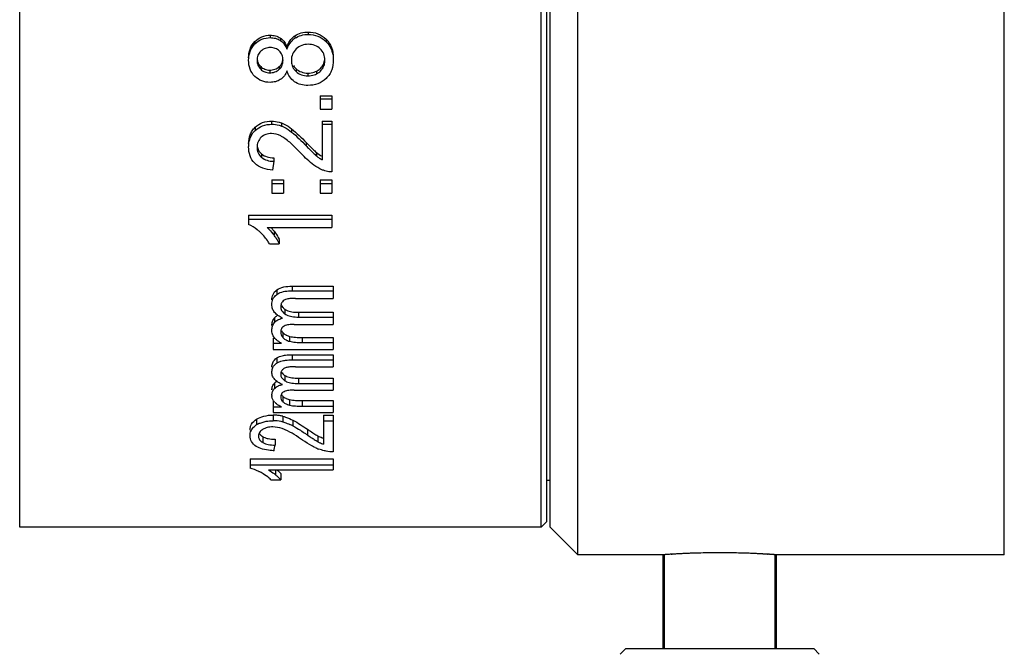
# Model space of a CAD drawing. Extents: x 678 to 799, y -56 to 8.
# Tile 3 of 8: x 708 to 726, y -32 to -21. Entities that reach past the tile are written whole.
import ezdxf

# ---------------------------------------------------------------- set-up
doc = ezdxf.new("R2010")
doc.units = 0
doc.header["$LTSCALE"] = 0.5
doc.header["$MEASUREMENT"] = 0
for name, color, linetype in [('1', 7, 'Continuous'), ('DIAPHRAGM-CYDXF_CONTINUOUS_LINE', 7, 'Continuous'), ('ENGRAVING-CYDXF_CONTINUOUS_LINE', 7, 'Continuous'), ('M2D5X4D5_DXF_CONTINUOUS_LINE', 7, 'Continuous')]:
    doc.layers.add(name, color=color, linetype=linetype)
doc.styles.get("Standard").update_dxf_attribs({"font": 'Roboto-Regular.ttf'})
doc.dimstyles.get("Standard").update_dxf_attribs({"dimtxt": 0.18, "dimasz": 0.18, "dimexe": 0.18, "dimexo": 0.0625, "dimgap": 0.09, "dimtad": 0, "dimdec": 4, "dimzin": 0, "dimdsep": 46, "dimtxsty": 'STANDARD', "dimcen": 0.09, "dimadec": 0, "dimazin": 0, "dimtfac": 1, "dimtdec": 4, "dimtofl": 0, "dimtmove": 0, "dimatfit": 3, "dimfxl": 1, "dimtolj": 1, "dimtzin": 0, "dimarcsym": 0})

# ---------------------------------------------------------------- blocks, each defined once
blk = doc.blocks.new('*D23')
at = {"layer": '1', "color": 0, "linetype": 'Continuous', "lineweight": -2}
for p, q in [((745.535, -29.941), (745.535, -55.389)), ((688.135, -30.334), (688.135, -55.389)), ((743.535, -55.209), (690.135, -55.209))]:
    blk.add_line(p, q, dxfattribs=at)
at = {"layer": '1', "color": 0, "linetype": 'Continuous'}
for points in [[(690.135, -54.876), (690.135, -55.543), (688.135, -55.209)], [(743.535, -55.543), (743.535, -54.876), (745.535, -55.209)]]:
    blk.add_solid(points, dxfattribs=at)
at = {"layer": 'Defpoints', "color": 0, "linetype": 'Continuous'}
for p in [(745.535, -29.878), (688.135, -30.271), (688.135, -55.209)]:
    blk.add_point(p, dxfattribs=at)
at = {"layer": '1', "color": 0, "linetype": 'Continuous', "insert": (716.907, -53.682), "char_height": 2, "attachment_point": 5}
blk.add_mtext('\\A1;57.40%%P0.5', dxfattribs=at)

msp = doc.modelspace()

# ---------------------------------------------------------------- linework, layer by layer
at = {"layer": 'DIAPHRAGM-CYDXF_CONTINUOUS_LINE', "linetype": 'Continuous'}
for p, q in [((725.9777, -30.7468), (725.9777, -1.7468)), ((719.8277, -30.7468), (718.2577, -30.7468)), ((719.8277, -30.7468), (719.8399, -30.746)), ((719.8382, -30.7461), (719.8277, -30.7468)), ((719.8829, -30.7431), (719.8399, -30.746)), ((719.9049, -30.7417), (719.8829, -30.7431)), ((719.928, -30.7403), (719.9049, -30.7417)), ((719.9516, -30.7388), (719.928, -30.7403)), ((719.9476, -30.7396), (719.9689, -30.7384)), ((719.9607, -30.7383), (719.9516, -30.7388)), ((719.9755, -30.7374), (719.9607, -30.7383)), ((720.1421, -30.7286), (720.1207, -30.7296)), ((720.1618, -30.7276), (720.1421, -30.7286)), ((720.1764, -30.727), (720.1618, -30.7276)), ((720.3079, -30.7217), (720.2948, -30.7221)), ((720.3338, -30.7207), (720.3079, -30.7217)), ((720.3446, -30.7204), (720.3338, -30.7207)), ((720.4872, -30.7163), (720.4613, -30.717)), ((720.6898, -30.713), (720.6775, -30.7131)), ((720.713, -30.7128), (720.6898, -30.713)), ((720.8092, -30.7123), (720.7966, -30.7124)), ((720.8277, -30.7123), (720.8092, -30.7123)), ((720.8509, -30.7123), (720.8277, -30.7123)), ((720.9217, -30.7126), (720.9025, -30.7125)), ((720.9419, -30.7128), (720.9217, -30.7126)), ((720.9664, -30.713), (720.9419, -30.7128)), ((720.9775, -30.7131), (720.9664, -30.713)), ((721.3276, -30.7209), (721.3117, -30.7204)), ((721.3484, -30.7217), (721.3276, -30.7209)), ((721.3624, -30.7222), (721.3484, -30.7217)), ((721.5428, -30.73), (721.5348, -30.7296)), ((721.5633, -30.731), (721.5428, -30.73)), ((721.5858, -30.7322), (721.5633, -30.731)), ((721.6915, -30.7381), (721.6802, -30.7374)), ((721.7039, -30.7388), (721.6915, -30.7381)), ((721.6942, -30.7388), (721.7024, -30.7393)), ((721.7276, -30.7403), (721.7039, -30.7388)), ((721.7507, -30.7417), (721.7276, -30.7403)), ((721.7563, -30.7421), (721.7507, -30.7417)), ((721.7726, -30.7431), (721.7563, -30.7421)), ((721.8058, -30.7454), (721.8277, -30.7468)), ((721.8277, -30.7468), (721.8101, -30.7456)), ((725.9777, -30.7468), (721.8277, -30.7468))]:
    msp.add_line(p, q, dxfattribs=at)
at = {"layer": 'DIAPHRAGM-CYDXF_CONTINUOUS_LINE', "color": 0, "linetype": 'Continuous'}
for p, q in [((717.7577, -30.2468), (717.7577, -2.2468)), ((718.2577, -30.7468), (718.2577, -2.7268)), ((717.7577, -30.2468), (718.2577, -30.7468))]:
    msp.add_line(p, q, dxfattribs=at)
at = {"layer": 'DIAPHRAGM-CYDXF_CONTINUOUS_LINE', "linetype": 'Continuous'}
for centre, radius, start, end in [((720.8408, -46.4623), 15.7481, 93.25163, 93.64908), ((720.8164, -46.0121), 15.2972, 93.0442, 93.17622), ((720.8639, -45.8525), 15.1412, 93.10639, 93.36392), ((720.8353, -46.3733), 15.6589, 92.18407, 93.04281), ((720.8346, -45.3107), 14.5986, 92.80306, 93.10681), ((720.8253, -45.1406), 14.4282, 92.44722, 92.57775), ((720.8285, -45.2147), 14.5023, 92.27233, 92.44722), ((720.8291, -45.2312), 14.5189, 92.10904, 92.27238), ((720.824, -45.0817), 14.3693, 91.74652, 91.91166), ((720.8196, -44.9378), 14.2254, 91.55695, 91.74659), ((720.8158, -44.7991), 14.0866, 91.44203, 91.55681), ((720.8327, -45.531), 14.8187, 90.72116, 91.33605), ((720.8332, -45.554), 14.8417, 90.6012, 90.72213), ((720.8301, -45.2043), 14.492, 90.30346, 90.46294), ((720.8285, -44.8832), 14.1709, 90.12869, 90.30357), ((720.8268, -44.8619), 14.1496, 89.69341, 89.90226), ((720.8216, -45.6007), 14.8884, 89.27651, 89.40019), ((720.8223, -45.5709), 14.8586, 88.66135, 89.27758), ((720.8387, -44.849), 14.1365, 88.44075, 88.65963), ((720.837, -44.9077), 14.1953, 88.25066, 88.44044), ((720.8329, -45.0428), 14.3303, 88.08537, 88.25073), ((720.8278, -45.1918), 14.4795, 87.71923, 87.8842), ((720.8281, -45.1837), 14.4714, 87.5399, 87.71928), ((720.8363, -44.9997), 14.2872, 87.19763, 87.54087), ((720.8232, -46.3177), 15.6033, 86.95047, 87.22331), ((720.7954, -45.7864), 15.075, 86.63511, 86.99462), ((720.8381, -46.034), 15.3192, 86.79629, 86.94978), ((720.8331, -46.1207), 15.406, 86.58559, 86.76532), ((720.7038, -48.2882), 17.5774, 86.39929, 86.58563), ((721.0581, -41.8242), 11.1041, 86.11721, 86.31068)]:
    msp.add_arc(centre, radius, start, end, dxfattribs=at)
at = {"layer": 'ENGRAVING-CYDXF_CONTINUOUS_LINE', "color": 0, "linetype": 'Continuous'}
for p, q in [((708.1577, -30.2468), (708.1577, -2.2468)), ((717.5977, -30.2468), (717.5977, -2.2468)), ((717.6977, -30.1468), (717.6977, -2.3468)), ((712.6935, -21.3407), (712.6935, -21.3844)), ((713.1398, -21.3515), (713.1398, -21.3953)), ((713.379, -21.2828), (713.379, -21.326)), ((712.4162, -21.4532), (712.4162, -21.4979)), ((712.8756, -21.3927), (712.8756, -21.4368)), ((712.9943, -21.548), (712.9943, -21.5935)), ((713.7024, -21.411), (713.7024, -21.4552)), ((712.5203, -21.9077), (712.5203, -21.9563)), ((712.8564, -21.9087), (712.8564, -21.9572)), ((713.642, -21.8896), (713.642, -21.938)), ((712.6822, -21.9714), (712.6822, -22.0205)), ((713.1601, -21.948), (713.1601, -21.9968)), ((713.3749, -22.0258), (713.3749, -22.0753)), ((713.5274, -21.9921), (713.5274, -22.0413)), ((713.598, -22.4397), (713.8077, -22.4397)), ((713.598, -22.4397), (713.598, -22.6821)), ((713.8077, -22.4397), (713.8077, -22.6821)), ((713.598, -22.4928), (713.8077, -22.4928)), ((713.598, -22.6821), (713.8077, -22.6821)), ((712.718, -22.8957), (712.718, -22.9527)), ((712.8951, -22.928), (712.8951, -22.9852)), ((713.6307, -22.8939), (713.8077, -22.8939)), ((713.6307, -22.8939), (713.6307, -23.5944)), ((713.6307, -22.9509), (713.8077, -22.9509)), ((713.8077, -22.8939), (713.8077, -23.8136)), ((712.4213, -23.0062), (712.4213, -23.0642)), ((713.0784, -23.0356), (713.0784, -23.0938)), ((713.3421, -23.2823), (713.3421, -23.3426)), ((712.5339, -23.49), (712.5339, -23.5521)), ((713.5312, -23.4657), (713.5312, -23.5276)), ((712.7549, -23.6217), (712.7354, -23.7839)), ((712.7549, -23.5591), (712.7549, -23.6217)), ((712.7211, -23.9566), (712.9309, -23.9566)), ((712.7211, -23.9566), (712.7211, -24.1988)), ((712.7211, -24.0227), (712.9309, -24.0227)), ((712.9309, -23.9566), (712.9309, -24.1988)), ((713.598, -23.9566), (713.8077, -23.9566)), ((713.598, -23.9566), (713.598, -24.1988)), ((713.598, -24.0227), (713.8077, -24.0227)), ((713.8077, -23.9566), (713.8077, -24.1988)), ((712.7211, -24.1988), (712.9309, -24.1988)), ((713.598, -24.1988), (713.8077, -24.1988)), ((712.3016, -24.6009), (713.8077, -24.6009)), ((712.3016, -24.6009), (712.3016, -24.769)), ((712.3016, -24.6725), (713.8077, -24.6725)), ((713.8077, -24.6009), (713.8077, -24.8219)), ((712.6341, -24.8219), (713.8077, -24.8219)), ((712.7614, -24.8885), (712.7614, -24.9626)), ((712.6781, -25.1171), (712.8562, -25.1171)), ((712.8562, -25.0417), (712.8562, -25.1171)), ((712.812, -25.9505), (712.812, -26.0337)), ((713.087, -25.8856), (713.8329, -25.8856)), ((713.087, -25.8856), (713.087, -25.9682)), ((713.087, -25.9682), (713.8329, -25.9682)), ((713.8329, -25.8856), (713.8329, -26.1053)), ((713.1484, -26.1053), (713.8329, -26.1053)), ((712.9578, -26.3023), (712.9578, -26.3885)), ((713.2016, -26.3568), (713.8329, -26.3568)), ((713.2016, -26.3568), (713.2016, -26.4434)), ((713.8329, -26.3568), (713.8329, -26.5766)), ((712.7722, -26.4561), (712.7722, -26.5436)), ((713.2016, -26.4434), (713.8329, -26.4434)), ((712.9226, -26.7263), (712.9226, -26.8161)), ((713.1269, -26.5766), (713.8329, -26.5766)), ((712.7462, -26.8269), (712.7706, -26.8269)), ((712.7462, -26.8269), (712.7462, -27.0321)), ((713.0418, -26.793), (713.0418, -26.8834)), ((713.2691, -26.8134), (713.8329, -26.8134)), ((713.2691, -26.8134), (713.2691, -26.904)), ((713.2691, -26.904), (713.8329, -26.904)), ((713.8329, -26.8134), (713.8329, -27.0321)), ((712.7462, -26.9176), (712.8987, -26.9176)), ((712.7462, -27.0321), (713.8329, -27.0321)), ((712.812, -27.1849), (712.812, -27.2786)), ((713.087, -27.1262), (713.8329, -27.1262)), ((713.087, -27.1262), (713.087, -27.2195)), ((713.087, -27.2195), (713.8329, -27.2195)), ((713.8329, -27.1262), (713.8329, -27.3433)), ((713.1484, -27.3433), (713.8329, -27.3433)), ((712.9578, -27.5014), (712.9578, -27.5978)), ((713.2016, -27.5502), (713.8329, -27.5502)), ((713.2016, -27.5502), (713.2016, -27.6471)), ((713.8329, -27.5502), (713.8329, -27.7661)), ((712.7722, -27.639), (712.7722, -27.7366)), ((713.1269, -27.7661), (713.8329, -27.7661)), ((713.2016, -27.6471), (713.8329, -27.6471)), ((712.7462, -27.9686), (712.7462, -28.1702)), ((712.9226, -27.8796), (712.9226, -27.9793)), ((713.0418, -27.9386), (713.0418, -28.0389)), ((713.2691, -27.9567), (713.8329, -27.9567)), ((713.2691, -27.9567), (713.2691, -28.0571)), ((713.8329, -27.9567), (713.8329, -28.1702)), ((712.7462, -28.0691), (712.8987, -28.0691)), ((713.2691, -28.0571), (713.8329, -28.0571)), ((712.4464, -28.2928), (712.4464, -28.3961)), ((712.7432, -28.2188), (712.7432, -28.3214)), ((712.7462, -28.1702), (713.8329, -28.1702)), ((712.9203, -28.2405), (712.9203, -28.3433)), ((713.1036, -28.3124), (713.1036, -28.4158)), ((713.6559, -28.2176), (713.8329, -28.2176)), ((713.6559, -28.2176), (713.6559, -28.7441)), ((713.6559, -28.3202), (713.8329, -28.3202)), ((713.8329, -28.2176), (713.8329, -28.8842)), ((713.3672, -28.4756), (713.3672, -28.5804)), ((712.559, -28.6108), (712.559, -28.7168)), ((712.78, -28.6554), (712.78, -28.7617)), ((713.5564, -28.5951), (713.5564, -28.7009)), ((712.3267, -29.0102), (713.8329, -29.0102)), ((712.3267, -29.0102), (712.3267, -29.1797)), ((713.8329, -29.0102), (713.8329, -29.2125)), ((712.3267, -29.1196), (713.8329, -29.1196)), ((712.6593, -29.2125), (713.8329, -29.2125)), ((712.7865, -29.2125), (712.7865, -29.2984)), ((712.7033, -29.391), (712.8813, -29.391)), ((712.8813, -29.2793), (712.8813, -29.391)), ((717.6977, -29.3968), (717.7577, -29.3968)), ((717.5977, -30.2468), (708.1577, -30.2468)), ((717.5977, -30.2468), (717.6977, -30.1468))]:
    msp.add_line(p, q, dxfattribs=at)
for centre, radius, start, end in [((713.4645, -21.7153), 0.499, 155.39058, 160.41691), ((713.3373, -21.6854), 0.351, 124.25383, 130.81181), ((712.5702, -21.7621), 0.4563, 21.67849, 24.63638), ((712.6776, -21.7421), 0.2284, 218.87382, 226.48937), ((712.7104, -21.7514), 0.2147, 312.87631, 321.00338), ((713.3326, -21.7539), 0.2594, 211.94629, 220.02318), ((713.3576, -21.7831), 0.2911, 219.77708, 227.25964), ((713.3557, -21.7344), 0.2897, 220.03663, 227.50516), ((713.4257, -21.8127), 0.2499, 306.10401, 323.83153), ((713.4199, -21.8085), 0.2571, 323.84343, 329.7594), ((720.0386, -16.7466), 9.3573, 224.30376, 224.58713), ((720.0853, -16.8176), 9.3833, 224.05811, 224.29894), ((717.9555, -18.8015), 6.4312, 224.57662, 225.37587), ((718.1093, -18.7485), 6.6205, 224.28206, 225.12263), ((713.9212, -22.9882), 0.6165, 230.75923, 241.88867), ((713.9239, -23.0508), 0.6176, 230.52155, 236.14613), ((713.9223, -23.0533), 0.6147, 236.14343, 239.84857), ((713.9203, -23.0566), 0.6109, 239.85289, 241.7), ((711.9558, -25.4809), 0.9999, 38.16776, 41.23417), ((711.7873, -25.6147), 1.215, 36.70342, 38.21506), ((711.6306, -25.7996), 1.4069, 35.21039, 36.50899), ((712.3999, -25.2487), 0.5011, 24.40018, 25.6329), ((712.9585, -26.2346), 0.2487, 126.1011, 128.64897), ((712.9403, -26.6954), 0.2266, 129.11723, 137.90794), ((712.9497, -26.7069), 0.2414, 125.35874, 129.14345), ((712.961, -26.723), 0.261, 119.55632, 125.32133), ((713.008, -26.8313), 0.3794, 104.66353, 109.22078), ((713.0498, -26.6103), 0.172, 209.15382, 215.58168), ((713.0715, -26.5947), 0.1987, 215.59232, 221.47277), ((713.0188, -26.6191), 0.3207, 219.28184, 223.95868), ((713.1316, -26.4504), 0.3541, 251.05683, 255.32179), ((712.953, -27.9325), 0.2673, 116.8666, 122.33307), ((712.9071, -27.8629), 0.1854, 179.93908, 186.91766), ((713.0382, -27.7644), 0.1631, 224.88697, 231.73524), ((713.1294, -27.5611), 0.3876, 253.07928, 256.94684), ((712.9897, -27.7825), 0.2981, 222.69622, 227.38869), ((712.7434, -28.9583), 0.7395, 83.11308, 90.01659), ((712.7435, -29.0495), 0.728, 78.31869, 90.02879), ((712.7453, -28.9404), 0.7215, 78.3563, 83.09606), ((712.7463, -28.9351), 0.7161, 75.94238, 78.34828), ((712.6018, -28.6532), 0.3003, 126.85652, 129.91276), ((712.6241, -28.6834), 0.3378, 121.73197, 126.80937), ((712.6777, -28.7693), 0.4391, 115.55984, 121.78597), ((712.7462, -29.0325), 0.7109, 75.82663, 78.25154), ((712.6543, -29.2617), 0.9577, 63.96959, 65.91717), ((712.6106, -29.351), 1.0571, 62.20481, 63.96465), ((717.2674, -22.6732), 6.9913, 236.09206, 236.38443), ((709.3043, -34.5736), 7.2406, 55.86614, 56.0415), ((685.3566, -23.6713), 27.8919, 349.26758, 349.48419), ((713.9105, -27.9324), 0.9637, 245.14443, 249.23806), ((713.8686, -28.1146), 0.6643, 241.96345, 246.5848), ((713.891, -28.0639), 0.7197, 246.55666, 249.46348), ((713.9014, -28.0362), 0.7493, 249.45471, 250.86869), ((712.0943, -30.0498), 0.8998, 58.71222, 61.23744), ((712.1271, -30.1036), 1.0408, 50.6813, 51.06023)]:
    msp.add_arc(centre, radius, start, end, dxfattribs=at)
for points, knots in [([(712.4162, -21.4532), (712.4518, -21.4181), (712.5382, -21.3585), (712.6417, -21.3407), (712.6935, -21.3407)], [0, 0, 0, 0, 0.4915226, 1, 1, 1, 1]), ([(712.6935, -21.3407), (712.7254, -21.3407), (712.7897, -21.348), (712.8492, -21.3748), (712.8756, -21.3927)], [0, 0, 0, 0, 0.4999133, 1, 1, 1, 1]), ([(713.0531, -21.4351), (713.0709, -21.4109), (713.099, -21.3812), (713.1313, -21.3572), (713.1398, -21.3515)], [0, 0, 0, 0, 0.7472802, 1, 1, 1, 1]), ([(713.1398, -21.3515), (713.1741, -21.3283), (713.252, -21.2926), (713.3366, -21.2828), (713.379, -21.2828)], [0, 0, 0, 0, 0.4942326, 1, 1, 1, 1]), ([(713.1398, -21.3953), (713.1741, -21.3719), (713.2519, -21.3359), (713.3366, -21.326), (713.379, -21.326)], [0, 0, 0, 0, 0.4945742, 1, 1, 1, 1]), ([(713.379, -21.2828), (713.4385, -21.2828), (713.5587, -21.302), (713.6602, -21.37), (713.7024, -21.411)], [0, 0, 0, 0, 0.5027666, 1, 1, 1, 1]), ([(713.379, -21.326), (713.4385, -21.326), (713.5589, -21.3454), (713.6603, -21.4139), (713.7024, -21.4552)], [0, 0, 0, 0, 0.5021919, 1, 1, 1, 1]), ([(712.3016, -21.7479), (712.3016, -21.6951), (712.3166, -21.5859), (712.3772, -21.4918), (712.4162, -21.4532)], [0, 0, 0, 0, 0.4908637, 1, 1, 1, 1]), ([(712.3016, -21.7951), (712.3016, -21.7418), (712.3166, -21.6319), (712.3772, -21.5368), (712.4162, -21.4979)], [0, 0, 0, 0, 0.4914274, 1, 1, 1, 1]), ([(712.4162, -21.4979), (712.4517, -21.4624), (712.538, -21.4023), (712.6417, -21.3844), (712.6935, -21.3844)], [0, 0, 0, 0, 0.4921145, 1, 1, 1, 1]), ([(712.6935, -21.3844), (712.7254, -21.3844), (712.7898, -21.3918), (712.8492, -21.4188), (712.8756, -21.4368)], [0, 0, 0, 0, 0.4995769, 1, 1, 1, 1]), ([(712.8756, -21.3927), (712.8846, -21.3988), (712.9188, -21.425), (712.9468, -21.459), (712.9636, -21.4864)], [0, 0, 0, 0, 0.2520006, 1, 1, 1, 1]), ([(712.9636, -21.4864), (712.9665, -21.4912), (712.9781, -21.5111), (712.9878, -21.532), (712.9943, -21.548)], [0, 0, 0, 0, 0.2448898, 1, 1, 1, 1]), ([(713.3811, -21.5046), (713.3409, -21.5046), (713.2597, -21.5165), (713.19, -21.5612), (713.1613, -21.5889)], [0, 0, 0, 0, 0.501502, 1, 1, 1, 1]), ([(713.5972, -21.5855), (713.5697, -21.5593), (713.5012, -21.516), (713.4215, -21.5046), (713.3811, -21.5046)], [0, 0, 0, 0, 0.4844242, 1, 1, 1, 1]), ([(713.7024, -21.411), (713.7463, -21.4537), (713.8161, -21.56), (713.8333, -21.6841), (713.8333, -21.7451)], [0, 0, 0, 0, 0.5011755, 1, 1, 1, 1]), ([(713.7024, -21.4552), (713.7135, -21.4662), (713.7542, -21.5104), (713.7851, -21.5636), (713.8011, -21.6051)], [0, 0, 0, 0, 0.2598781, 1, 1, 1, 1]), ([(712.5226, -21.6301), (712.5008, -21.6511), (712.4639, -21.7015), (712.453, -21.763), (712.453, -21.7931)], [0, 0, 0, 0, 0.5019595, 1, 1, 1, 1]), ([(712.6925, -21.5636), (712.6616, -21.5636), (712.5987, -21.5732), (712.5451, -21.6085), (712.5226, -21.6301)], [0, 0, 0, 0, 0.4970739, 1, 1, 1, 1]), ([(712.8572, -21.6282), (712.8358, -21.608), (712.7843, -21.5737), (712.7232, -21.5636), (712.6925, -21.5636)], [0, 0, 0, 0, 0.4889602, 1, 1, 1, 1]), ([(712.9237, -21.7912), (712.9237, -21.7602), (712.9142, -21.699), (712.8783, -21.648), (712.8572, -21.6282)], [0, 0, 0, 0, 0.5168167, 1, 1, 1, 1]), ([(713.1613, -21.5889), (713.1338, -21.6156), (713.0877, -21.68), (713.0741, -21.7578), (713.0741, -21.796)], [0, 0, 0, 0, 0.501474, 1, 1, 1, 1]), ([(713.6819, -21.7903), (713.6819, -21.7528), (713.6699, -21.6759), (713.6248, -21.6117), (713.5972, -21.5855)], [0, 0, 0, 0, 0.4966782, 1, 1, 1, 1]), ([(713.8011, -21.6051), (713.8067, -21.6197), (713.8263, -21.6801), (713.8333, -21.7443), (713.8333, -21.7922)], [0, 0, 0, 0, 0.2453773, 1, 1, 1, 1]), ([(712.4131, -22.0857), (712.3752, -22.0488), (712.3157, -21.9558), (712.3016, -21.8481), (712.3016, -21.7951)], [0, 0, 0, 0, 0.4992144, 1, 1, 1, 1]), ([(712.453, -21.7931), (712.453, -21.8231), (712.4627, -21.8842), (712.4985, -21.9353), (712.5203, -21.9563)], [0, 0, 0, 0, 0.4974647, 1, 1, 1, 1]), ([(712.4541, -21.7703), (712.456, -21.791), (712.4651, -21.8324), (712.4866, -21.8691), (712.4997, -21.8854)], [0, 0, 0, 0, 0.4983708, 1, 1, 1, 1]), ([(712.5203, -21.9077), (712.5413, -21.9277), (712.592, -21.9615), (712.6521, -21.9714), (712.6822, -21.9714)], [0, 0, 0, 0, 0.4907788, 1, 1, 1, 1]), ([(712.6822, -21.9714), (712.7138, -21.9714), (712.7776, -21.9635), (712.8335, -21.93), (712.8564, -21.9087)], [0, 0, 0, 0, 0.5022593, 1, 1, 1, 1]), ([(712.8564, -21.9572), (712.8602, -21.9537), (712.8744, -21.9394), (712.8866, -21.9231), (712.8941, -21.9102)], [0, 0, 0, 0, 0.2557876, 1, 1, 1, 1]), ([(712.8772, -21.8865), (712.8896, -21.8711), (712.9103, -21.836), (712.9196, -21.7966), (712.9219, -21.7764)], [0, 0, 0, 0, 0.4928538, 1, 1, 1, 1]), ([(712.8941, -21.9102), (712.8991, -21.9016), (712.9173, -21.8646), (712.9237, -21.8225), (712.9237, -21.7912)], [0, 0, 0, 0, 0.2407232, 1, 1, 1, 1]), ([(713.0741, -21.796), (713.0741, -21.8057), (713.0757, -21.8436), (713.0846, -21.8813), (713.0957, -21.9072)], [0, 0, 0, 0, 0.2558586, 1, 1, 1, 1]), ([(713.0957, -21.9072), (713.098, -21.9126), (713.1084, -21.9346), (713.1221, -21.9551), (713.1339, -21.9693)], [0, 0, 0, 0, 0.2433424, 1, 1, 1, 1]), ([(713.5274, -21.9921), (713.5507, -21.9814), (713.5952, -21.9531), (713.6287, -21.9122), (713.642, -21.8896)], [0, 0, 0, 0, 0.4954475, 1, 1, 1, 1]), ([(713.642, -21.8896), (713.658, -21.8624), (713.6739, -21.822), (713.6799, -21.78), (713.6808, -21.7693)], [0, 0, 0, 0, 0.7458479, 1, 1, 1, 1]), ([(713.642, -21.938), (713.6548, -21.916), (713.6755, -21.8681), (713.6819, -21.8163), (713.6819, -21.7903)], [0, 0, 0, 0, 0.4939887, 1, 1, 1, 1]), ([(713.8333, -21.7922), (713.8333, -21.8523), (713.8208, -21.9443), (713.7662, -22.0547), (713.7258, -22.1027), (713.7026, -22.1246)], [0, 0, 0, 0, 0.4921722, 0.7389111, 1, 1, 1, 1]), ([(712.6884, -22.194), (712.638, -22.194), (712.5358, -22.1781), (712.4491, -22.1208), (712.4131, -22.0857)], [0, 0, 0, 0, 0.5007312, 1, 1, 1, 1]), ([(712.5203, -21.9563), (712.5413, -21.9764), (712.5919, -22.0105), (712.6521, -22.0205), (712.6822, -22.0205)], [0, 0, 0, 0, 0.4913449, 1, 1, 1, 1]), ([(712.6822, -22.0205), (712.7138, -22.0205), (712.7777, -22.0125), (712.8335, -21.9787), (712.8564, -21.9572)], [0, 0, 0, 0, 0.5017406, 1, 1, 1, 1]), ([(712.9943, -21.9864), (712.9824, -22.0169), (712.9519, -22.077), (712.9031, -22.1249), (712.8748, -22.1435)], [0, 0, 0, 0, 0.4915977, 1, 1, 1, 1]), ([(713.1294, -22.1818), (713.096, -22.1588), (713.0378, -22.1), (713.0053, -22.0247), (712.9943, -21.9864)], [0, 0, 0, 0, 0.50402, 1, 1, 1, 1]), ([(713.1601, -21.948), (713.1877, -21.9733), (713.256, -22.015), (713.3348, -22.0258), (713.3749, -22.0258)], [0, 0, 0, 0, 0.4830769, 1, 1, 1, 1]), ([(713.1601, -21.9968), (713.1876, -22.0224), (713.2559, -22.0644), (713.3348, -22.0753), (713.3749, -22.0753)], [0, 0, 0, 0, 0.4835999, 1, 1, 1, 1]), ([(713.3749, -22.0258), (713.4139, -22.0258), (713.4667, -22.0171), (713.5153, -21.9976), (713.5274, -21.9921)], [0, 0, 0, 0, 0.744887, 1, 1, 1, 1]), ([(713.3749, -22.0753), (713.4139, -22.0753), (713.4668, -22.0666), (713.5153, -22.0469), (713.5274, -22.0413)], [0, 0, 0, 0, 0.7447064, 1, 1, 1, 1]), ([(712.8748, -22.1435), (712.8485, -22.1607), (712.7875, -22.1871), (712.722, -22.194), (712.6884, -22.194)], [0, 0, 0, 0, 0.4833495, 1, 1, 1, 1]), ([(713.3732, -22.2494), (713.33, -22.2494), (713.2441, -22.2407), (713.164, -22.2057), (713.1294, -22.1818)], [0, 0, 0, 0, 0.5064233, 1, 1, 1, 1]), ([(713.7026, -22.1246), (713.6598, -22.1652), (713.5556, -22.2317), (713.434, -22.2495), (713.3732, -22.2494)], [0, 0, 0, 0, 0.4923595, 1, 1, 1, 1]), ([(712.4213, -23.0062), (712.4597, -22.9709), (712.5536, -22.9121), (712.6627, -22.8957), (712.718, -22.8957)], [0, 0, 0, 0, 0.4853551, 1, 1, 1, 1]), ([(712.4213, -23.0642), (712.4596, -23.0286), (712.5534, -22.9693), (712.6627, -22.9527), (712.718, -22.9527)], [0, 0, 0, 0, 0.4858884, 1, 1, 1, 1]), ([(712.718, -22.8957), (712.763, -22.8957), (712.8236, -22.904), (712.8809, -22.9226), (712.8951, -22.928)], [0, 0, 0, 0, 0.7473696, 1, 1, 1, 1]), ([(712.718, -22.9527), (712.763, -22.9527), (712.8237, -22.9611), (712.8809, -22.9799), (712.8951, -22.9852)], [0, 0, 0, 0, 0.7472443, 1, 1, 1, 1]), ([(712.8951, -22.928), (712.912, -22.9343), (712.9772, -22.9629), (713.0367, -23.0029), (713.0784, -23.0356)], [0, 0, 0, 0, 0.2541257, 1, 1, 1, 1]), ([(712.8951, -22.9852), (712.912, -22.9916), (712.9772, -23.0205), (713.0368, -23.0608), (713.0784, -23.0938)], [0, 0, 0, 0, 0.2539084, 1, 1, 1, 1]), ([(712.3016, -23.3035), (712.3016, -23.2494), (712.3135, -23.1667), (712.3636, -23.0681), (712.4003, -23.0256), (712.4213, -23.0062)], [0, 0, 0, 0, 0.4932756, 0.7398057, 1, 1, 1, 1]), ([(712.331, -23.1965), (712.3357, -23.1844), (712.3579, -23.1355), (712.3915, -23.0918), (712.4213, -23.0642)], [0, 0, 0, 0, 0.2424313, 1, 1, 1, 1]), ([(712.714, -23.1201), (712.6804, -23.1201), (712.6126, -23.1304), (712.5543, -23.167), (712.5298, -23.1894)], [0, 0, 0, 0, 0.5024722, 1, 1, 1, 1]), ([(712.936, -23.1957), (712.9183, -23.1843), (712.8506, -23.1446), (712.7716, -23.1201), (712.714, -23.1201)], [0, 0, 0, 0, 0.2671662, 1, 1, 1, 1]), ([(713.0784, -23.0356), (713.1265, -23.0732), (713.2154, -23.1549), (713.3007, -23.2399), (713.3421, -23.2823)], [0, 0, 0, 0, 0.5072712, 1, 1, 1, 1]), ([(713.0784, -23.0938), (713.1265, -23.1318), (713.2154, -23.2141), (713.3007, -23.2998), (713.3421, -23.3426)], [0, 0, 0, 0, 0.5071478, 1, 1, 1, 1]), ([(712.3016, -23.364), (712.3016, -23.3493), (712.3037, -23.2925), (712.3155, -23.2358), (712.331, -23.1965)], [0, 0, 0, 0, 0.2578129, 1, 1, 1, 1]), ([(712.5298, -23.1894), (712.5051, -23.212), (712.4647, -23.2677), (712.4541, -23.3349), (712.4541, -23.3675)], [0, 0, 0, 0, 0.5065651, 1, 1, 1, 1]), ([(712.4556, -23.3378), (712.4579, -23.3614), (712.4687, -23.4077), (712.494, -23.4482), (712.5092, -23.4656)], [0, 0, 0, 0, 0.5069668, 1, 1, 1, 1]), ([(713.2531, -23.484), (713.205, -23.433), (713.1306, -23.3569), (713.0245, -23.2609), (712.9668, -23.2157), (712.936, -23.1957)], [0, 0, 0, 0, 0.4894604, 0.7435777, 1, 1, 1, 1]), ([(712.4129, -23.6589), (712.3743, -23.6209), (712.3152, -23.526), (712.3016, -23.4172), (712.3016, -23.364)], [0, 0, 0, 0, 0.5038511, 1, 1, 1, 1]), ([(712.4541, -23.3675), (712.4541, -23.4025), (712.465, -23.4728), (712.5083, -23.53), (712.5339, -23.5521)], [0, 0, 0, 0, 0.5092728, 1, 1, 1, 1]), ([(712.5339, -23.49), (712.5625, -23.5145), (712.635, -23.551), (712.7141, -23.5591), (712.7549, -23.5591)], [0, 0, 0, 0, 0.4802183, 1, 1, 1, 1]), ([(713.4803, -23.692), (713.4378, -23.6613), (713.3599, -23.5937), (713.2876, -23.5206), (713.2531, -23.484)], [0, 0, 0, 0, 0.5106059, 1, 1, 1, 1]), ([(713.4379, -23.3788), (713.4466, -23.3873), (713.477, -23.4169), (713.5077, -23.4465), (713.5312, -23.4657)], [0, 0, 0, 0, 0.2856206, 1, 1, 1, 1]), ([(713.4379, -23.4399), (713.4466, -23.4485), (713.477, -23.4784), (713.5077, -23.5082), (713.5312, -23.5276)], [0, 0, 0, 0, 0.2856867, 1, 1, 1, 1]), ([(712.7354, -23.7839), (712.6752, -23.7795), (712.5583, -23.7597), (712.4533, -23.6986), (712.4129, -23.6589)], [0, 0, 0, 0, 0.5158812, 1, 1, 1, 1]), ([(712.5339, -23.5521), (712.5624, -23.5767), (712.6349, -23.6136), (712.7141, -23.6217), (712.7549, -23.6217)], [0, 0, 0, 0, 0.4806536, 1, 1, 1, 1]), ([(713.6795, -23.796), (713.662, -23.7903), (713.5916, -23.7639), (713.5262, -23.7252), (713.4803, -23.692)], [0, 0, 0, 0, 0.245587, 1, 1, 1, 1]), ([(713.8077, -23.8136), (713.7965, -23.8141), (713.7532, -23.8138), (713.71, -23.8058), (713.6795, -23.796)], [0, 0, 0, 0, 0.259958, 1, 1, 1, 1]), ([(712.5022, -24.9011), (712.4874, -24.8878), (712.4263, -24.8358), (712.3575, -24.7916), (712.3016, -24.769)], [0, 0, 0, 0, 0.2483352, 1, 1, 1, 1]), ([(712.6781, -25.1171), (712.6661, -25.0967), (712.6159, -25.0183), (712.5538, -24.9475), (712.5022, -24.9011)], [0, 0, 0, 0, 0.2543437, 1, 1, 1, 1]), ([(712.6341, -24.8219), (712.6468, -24.8327), (712.6933, -24.8758), (712.7336, -24.925), (712.7614, -24.9626)], [0, 0, 0, 0, 0.2621076, 1, 1, 1, 1]), ([(712.7614, -24.8885), (712.7702, -24.9003), (712.8033, -24.946), (712.8335, -24.9942), (712.8516, -25.0319)], [0, 0, 0, 0, 0.2597289, 1, 1, 1, 1]), ([(712.7801, -24.9884), (712.7875, -24.9989), (712.8156, -25.0401), (712.841, -25.0833), (712.8562, -25.1171)], [0, 0, 0, 0, 0.2585038, 1, 1, 1, 1]), ([(712.7217, -26.1337), (712.7217, -26.0994), (712.7341, -26.0273), (712.7829, -25.9716), (712.812, -25.9505)], [0, 0, 0, 0, 0.4890299, 1, 1, 1, 1]), ([(712.812, -25.9505), (712.8484, -25.9242), (712.9415, -25.8918), (713.0366, -25.8856), (713.087, -25.8856)], [0, 0, 0, 0, 0.4714163, 1, 1, 1, 1]), ([(712.8466, -26.0127), (712.8814, -25.9951), (712.9619, -25.9731), (713.044, -25.9682), (713.087, -25.9682)], [0, 0, 0, 0, 0.4758546, 1, 1, 1, 1]), ([(712.7217, -26.2185), (712.7217, -26.1854), (712.7328, -26.1168), (712.7766, -26.0617), (712.8032, -26.0404)], [0, 0, 0, 0, 0.4929162, 1, 1, 1, 1]), ([(712.8948, -26.1918), (712.8925, -26.1962), (712.8845, -26.2142), (712.8813, -26.2341), (712.8813, -26.2487)], [0, 0, 0, 0, 0.2560741, 1, 1, 1, 1]), ([(712.9898, -26.1191), (712.9743, -26.1234), (712.9452, -26.1354), (712.9213, -26.156), (712.9116, -26.1672)], [0, 0, 0, 0, 0.51994, 1, 1, 1, 1]), ([(713.1484, -26.1053), (713.1201, -26.1053), (713.067, -26.1067), (713.0137, -26.1124), (712.9898, -26.1191)], [0, 0, 0, 0, 0.5324796, 1, 1, 1, 1]), ([(712.912, -26.4642), (712.8842, -26.4505), (712.833, -26.421), (712.77, -26.3638), (712.7298, -26.2948), (712.7217, -26.2437), (712.7217, -26.2185)], [0, 0, 0, 0, 0.2838326, 0.5375314, 0.7696009, 1, 1, 1, 1]), ([(712.8834, -26.276), (712.8868, -26.2973), (712.904, -26.3416), (712.9381, -26.3742), (712.9578, -26.3885)], [0, 0, 0, 0, 0.4700407, 1, 1, 1, 1]), ([(712.8897, -26.2163), (712.8911, -26.2203), (712.8976, -26.2368), (712.907, -26.252), (712.9153, -26.2625)], [0, 0, 0, 0, 0.2440343, 1, 1, 1, 1]), ([(712.9884, -26.3203), (713.0185, -26.3349), (713.09, -26.353), (713.1625, -26.3568), (713.2016, -26.3568)], [0, 0, 0, 0, 0.4617423, 1, 1, 1, 1]), ([(712.7217, -26.5963), (712.7217, -26.5711), (712.7287, -26.52), (712.7551, -26.4749), (712.7722, -26.4561)], [0, 0, 0, 0, 0.4977866, 1, 1, 1, 1]), ([(712.7217, -26.685), (712.7217, -26.6596), (712.7287, -26.6081), (712.7551, -26.5626), (712.7722, -26.5436)], [0, 0, 0, 0, 0.4982829, 1, 1, 1, 1]), ([(712.7722, -26.4561), (712.7761, -26.4518), (712.7927, -26.4349), (712.8121, -26.4206), (712.8275, -26.4115)], [0, 0, 0, 0, 0.2442287, 1, 1, 1, 1]), ([(712.8322, -26.4959), (712.8361, -26.4937), (712.8525, -26.4849), (712.8698, -26.4777), (712.8831, -26.473)], [0, 0, 0, 0, 0.2415402, 1, 1, 1, 1]), ([(712.9883, -26.4066), (713.0184, -26.4213), (713.0899, -26.4397), (713.1625, -26.4434), (713.2016, -26.4434)], [0, 0, 0, 0, 0.4618819, 1, 1, 1, 1]), ([(712.9429, -26.6091), (712.9231, -26.6196), (712.8891, -26.6503), (712.8813, -26.6942), (712.8813, -26.7141)], [0, 0, 0, 0, 0.5298295, 1, 1, 1, 1]), ([(712.8813, -26.7141), (712.8813, -26.7318), (712.8887, -26.7695), (712.9097, -26.8014), (712.9226, -26.8161)], [0, 0, 0, 0, 0.4749646, 1, 1, 1, 1]), ([(712.9226, -26.7263), (712.926, -26.7302), (712.9409, -26.7455), (712.9585, -26.758), (712.9727, -26.7659)], [0, 0, 0, 0, 0.2417225, 1, 1, 1, 1]), ([(713.1269, -26.5766), (713.0944, -26.5766), (713.0319, -26.5797), (712.9697, -26.595), (712.9429, -26.6091)], [0, 0, 0, 0, 0.5176929, 1, 1, 1, 1]), ([(712.7706, -26.8221), (712.7651, -26.8155), (712.7458, -26.7891), (712.7325, -26.7582), (712.7271, -26.7347)], [0, 0, 0, 0, 0.2626565, 1, 1, 1, 1]), ([(712.8987, -26.9176), (712.8879, -26.9128), (712.8476, -26.8929), (712.8109, -26.8655), (712.788, -26.8417)], [0, 0, 0, 0, 0.2631892, 1, 1, 1, 1]), ([(712.9226, -26.8161), (712.9272, -26.8213), (712.9477, -26.8421), (712.9733, -26.8576), (712.9936, -26.8666)], [0, 0, 0, 0, 0.2377892, 1, 1, 1, 1]), ([(712.9727, -26.7659), (712.976, -26.7678), (712.9902, -26.7753), (713.0051, -26.7814), (713.0166, -26.7854)], [0, 0, 0, 0, 0.2400957, 1, 1, 1, 1]), ([(712.9936, -26.8666), (712.9973, -26.8683), (713.013, -26.8748), (713.0293, -26.88), (713.0418, -26.8834)], [0, 0, 0, 0, 0.2393108, 1, 1, 1, 1]), ([(713.0418, -26.793), (713.0767, -26.8022), (713.1529, -26.8114), (713.229, -26.8134), (713.2691, -26.8134)], [0, 0, 0, 0, 0.4733439, 1, 1, 1, 1]), ([(713.0418, -26.8834), (713.0767, -26.8926), (713.1529, -26.902), (713.229, -26.904), (713.2691, -26.904)], [0, 0, 0, 0, 0.4733902, 1, 1, 1, 1]), ([(712.7217, -27.35), (712.7217, -27.3228), (712.7327, -27.2564), (712.7804, -27.2055), (712.812, -27.1849)], [0, 0, 0, 0, 0.4195263, 1, 1, 1, 1]), ([(712.812, -27.1849), (712.8205, -27.1793), (712.8577, -27.1585), (712.8992, -27.1463), (712.931, -27.1399)], [0, 0, 0, 0, 0.2383245, 1, 1, 1, 1]), ([(712.812, -27.2786), (712.8175, -27.275), (712.8408, -27.2611), (712.8661, -27.251), (712.8857, -27.2448)], [0, 0, 0, 0, 0.242599, 1, 1, 1, 1]), ([(712.9308, -27.2333), (712.943, -27.2308), (712.9947, -27.2221), (713.0472, -27.2195), (713.087, -27.2195)], [0, 0, 0, 0, 0.2389796, 1, 1, 1, 1]), ([(712.931, -27.1399), (712.9432, -27.1374), (712.9948, -27.1288), (713.0472, -27.1262), (713.087, -27.1262)], [0, 0, 0, 0, 0.2389604, 1, 1, 1, 1]), ([(712.7217, -27.4452), (712.7217, -27.4216), (712.7292, -27.3671), (712.7615, -27.3206), (712.7838, -27.3003)], [0, 0, 0, 0, 0.4385869, 1, 1, 1, 1]), ([(712.7838, -27.3003), (712.7859, -27.2984), (712.7949, -27.2907), (712.8044, -27.2836), (712.812, -27.2786)], [0, 0, 0, 0, 0.2370316, 1, 1, 1, 1]), ([(712.8948, -27.4212), (712.8925, -27.4252), (712.8846, -27.4411), (712.8813, -27.4592), (712.8813, -27.4723)], [0, 0, 0, 0, 0.2593861, 1, 1, 1, 1]), ([(712.9116, -27.3991), (712.9099, -27.4008), (712.9037, -27.4077), (712.8982, -27.4153), (712.8948, -27.4212)], [0, 0, 0, 0, 0.2622498, 1, 1, 1, 1]), ([(712.9898, -27.3556), (712.9817, -27.3577), (712.9531, -27.3665), (712.9266, -27.3833), (712.9116, -27.3991)], [0, 0, 0, 0, 0.2751681, 1, 1, 1, 1]), ([(713.1484, -27.3433), (713.1201, -27.3433), (713.0671, -27.3445), (713.0138, -27.3496), (712.9898, -27.3556)], [0, 0, 0, 0, 0.5327289, 1, 1, 1, 1]), ([(712.912, -27.6657), (712.8845, -27.6536), (712.8345, -27.6278), (712.7719, -27.5775), (712.7305, -27.5159), (712.7217, -27.4685), (712.7217, -27.4452)], [0, 0, 0, 0, 0.2923055, 0.545445, 0.7732743, 1, 1, 1, 1]), ([(712.7722, -27.639), (712.7751, -27.6361), (712.7875, -27.6247), (712.8012, -27.6147), (712.8121, -27.608)], [0, 0, 0, 0, 0.2436028, 1, 1, 1, 1]), ([(712.8834, -27.4969), (712.8868, -27.5164), (712.9049, -27.5571), (712.9385, -27.5854), (712.9578, -27.5978)], [0, 0, 0, 0, 0.4625862, 1, 1, 1, 1]), ([(712.9004, -27.4457), (712.9025, -27.4492), (712.9122, -27.4634), (712.9244, -27.4758), (712.9344, -27.4843)], [0, 0, 0, 0, 0.2370738, 1, 1, 1, 1]), ([(712.9879, -27.5173), (713.0186, -27.5307), (713.0902, -27.5468), (713.1626, -27.5502), (713.2016, -27.5502)], [0, 0, 0, 0, 0.4616944, 1, 1, 1, 1]), ([(712.9879, -27.6139), (713.0185, -27.6274), (713.0902, -27.6437), (713.1626, -27.6471), (713.2016, -27.6471)], [0, 0, 0, 0, 0.4618025, 1, 1, 1, 1]), ([(712.7217, -27.764), (712.7217, -27.7415), (712.729, -27.695), (712.7555, -27.6554), (712.7722, -27.639)], [0, 0, 0, 0, 0.4897614, 1, 1, 1, 1]), ([(712.7217, -27.8627), (712.7217, -27.8401), (712.729, -27.7932), (712.7554, -27.7532), (712.7722, -27.7366)], [0, 0, 0, 0, 0.4903419, 1, 1, 1, 1]), ([(712.7722, -27.7366), (712.7807, -27.7282), (712.7932, -27.7178), (712.8066, -27.7089), (712.8101, -27.7066)], [0, 0, 0, 0, 0.743004, 1, 1, 1, 1]), ([(712.8322, -27.694), (712.8382, -27.691), (712.8638, -27.6791), (712.8909, -27.6706), (712.912, -27.6657)], [0, 0, 0, 0, 0.2345788, 1, 1, 1, 1]), ([(712.9429, -27.7952), (712.9235, -27.8043), (712.8899, -27.8303), (712.8813, -27.871), (712.8813, -27.8887)], [0, 0, 0, 0, 0.548305, 1, 1, 1, 1]), ([(713.1269, -27.7661), (713.0943, -27.7661), (713.0321, -27.7689), (712.9699, -27.7824), (712.9429, -27.7952)], [0, 0, 0, 0, 0.5216403, 1, 1, 1, 1]), ([(712.7706, -27.9846), (712.7575, -27.9704), (712.7357, -27.9395), (712.7252, -27.903), (712.723, -27.8853)], [0, 0, 0, 0, 0.5190248, 1, 1, 1, 1]), ([(712.8813, -27.8887), (712.8813, -27.9045), (712.889, -27.9387), (712.9099, -27.9664), (712.9226, -27.9793)], [0, 0, 0, 0, 0.4665796, 1, 1, 1, 1]), ([(712.8932, -27.8396), (712.8943, -27.8418), (712.8991, -27.8508), (712.905, -27.8593), (712.9099, -27.8654)], [0, 0, 0, 0, 0.2401093, 1, 1, 1, 1]), ([(712.9372, -27.8925), (712.9398, -27.8946), (712.951, -27.9029), (712.9631, -27.91), (712.9726, -27.9147)], [0, 0, 0, 0, 0.239318, 1, 1, 1, 1]), ([(712.9726, -27.9147), (712.9759, -27.9163), (712.9902, -27.923), (713.0051, -27.9284), (713.0166, -27.9319)], [0, 0, 0, 0, 0.2371316, 1, 1, 1, 1]), ([(713.0418, -27.9386), (713.0778, -27.947), (713.1539, -27.955), (713.23, -27.9567), (713.2691, -27.9567)], [0, 0, 0, 0, 0.4855695, 1, 1, 1, 1]), ([(712.8987, -28.0691), (712.8879, -28.0648), (712.8481, -28.0475), (712.8112, -28.0233), (712.7878, -28.0018)], [0, 0, 0, 0, 0.2687489, 1, 1, 1, 1]), ([(712.9226, -27.9793), (712.9271, -27.9839), (712.9481, -28.0026), (712.9734, -28.016), (712.9935, -28.024)], [0, 0, 0, 0, 0.2304026, 1, 1, 1, 1]), ([(712.9935, -28.024), (712.9972, -28.0254), (713.013, -28.0313), (713.0293, -28.0359), (713.0418, -28.0389)], [0, 0, 0, 0, 0.237021, 1, 1, 1, 1]), ([(713.0418, -28.0389), (713.0778, -28.0473), (713.1539, -28.0553), (713.23, -28.0571), (713.2691, -28.0571)], [0, 0, 0, 0, 0.4856051, 1, 1, 1, 1]), ([(712.3267, -28.4894), (712.3267, -28.4709), (712.3309, -28.4336), (712.3616, -28.3587), (712.4099, -28.3153), (712.4464, -28.2928)], [0, 0, 0, 0, 0.2320755, 0.46365, 1, 1, 1, 1]), ([(712.4464, -28.2928), (712.4863, -28.2683), (712.5833, -28.229), (712.687, -28.2188), (712.7432, -28.2188)], [0, 0, 0, 0, 0.4542504, 1, 1, 1, 1]), ([(712.5816, -28.3399), (712.5938, -28.3369), (712.647, -28.3255), (712.7015, -28.3214), (712.7432, -28.3214)], [0, 0, 0, 0, 0.2329182, 1, 1, 1, 1]), ([(712.9203, -28.2405), (712.9371, -28.2447), (713.0003, -28.2632), (713.0607, -28.29), (713.1036, -28.3124)], [0, 0, 0, 0, 0.2645416, 1, 1, 1, 1]), ([(713.1036, -28.3124), (713.149, -28.3361), (713.2376, -28.3897), (713.324, -28.4465), (713.3672, -28.4756)], [0, 0, 0, 0, 0.4956589, 1, 1, 1, 1]), ([(712.3267, -28.5944), (712.3267, -28.5632), (712.3397, -28.4968), (712.3831, -28.4447), (712.4092, -28.4229)], [0, 0, 0, 0, 0.4781282, 1, 1, 1, 1]), ([(712.5549, -28.4794), (712.532, -28.4933), (712.4928, -28.5257), (712.4792, -28.5752), (712.4792, -28.5967)], [0, 0, 0, 0, 0.5540479, 1, 1, 1, 1]), ([(712.4883, -28.3732), (712.4954, -28.3698), (712.5256, -28.3563), (712.5572, -28.346), (712.5816, -28.3399)], [0, 0, 0, 0, 0.2382015, 1, 1, 1, 1]), ([(712.7391, -28.4334), (712.7049, -28.4334), (712.6406, -28.4398), (712.5803, -28.464), (712.5549, -28.4794)], [0, 0, 0, 0, 0.5349131, 1, 1, 1, 1]), ([(712.9611, -28.4836), (712.9442, -28.4763), (712.8733, -28.4487), (712.7968, -28.4334), (712.7391, -28.4334)], [0, 0, 0, 0, 0.2414042, 1, 1, 1, 1]), ([(712.9203, -28.3433), (712.9314, -28.3461), (712.974, -28.358), (713.0153, -28.374), (713.0451, -28.3873)], [0, 0, 0, 0, 0.2608431, 1, 1, 1, 1]), ([(713.2782, -28.6727), (713.2286, -28.6385), (713.126, -28.5705), (713.0189, -28.5083), (712.9611, -28.4836)], [0, 0, 0, 0, 0.4893092, 1, 1, 1, 1]), ([(713.2372, -28.4947), (713.2464, -28.5006), (713.2839, -28.5246), (713.321, -28.5492), (713.3489, -28.568)], [0, 0, 0, 0, 0.2459574, 1, 1, 1, 1]), ([(713.3969, -28.4954), (713.4255, -28.5144), (713.4781, -28.5485), (713.5313, -28.5818), (713.5564, -28.5951)], [0, 0, 0, 0, 0.5475765, 1, 1, 1, 1]), ([(712.438, -28.7856), (712.4035, -28.7638), (712.3441, -28.7088), (712.3267, -28.63), (712.3267, -28.5944)], [0, 0, 0, 0, 0.5337962, 1, 1, 1, 1]), ([(712.4792, -28.5967), (712.4792, -28.6155), (712.4879, -28.657), (712.517, -28.688), (712.5344, -28.701)], [0, 0, 0, 0, 0.463791, 1, 1, 1, 1]), ([(712.4909, -28.5447), (712.4923, -28.5476), (712.4986, -28.5595), (712.5071, -28.5703), (712.5143, -28.5777)], [0, 0, 0, 0, 0.2374071, 1, 1, 1, 1]), ([(712.5143, -28.5777), (712.5158, -28.5792), (712.5221, -28.5854), (712.529, -28.5911), (712.5344, -28.5951)], [0, 0, 0, 0, 0.2384045, 1, 1, 1, 1]), ([(712.5344, -28.5951), (712.5363, -28.5965), (712.5442, -28.6022), (712.5525, -28.6072), (712.559, -28.6108)], [0, 0, 0, 0, 0.2383911, 1, 1, 1, 1]), ([(712.559, -28.6108), (712.5636, -28.6134), (712.5831, -28.6234), (712.6038, -28.631), (712.6198, -28.6357)], [0, 0, 0, 0, 0.239405, 1, 1, 1, 1]), ([(712.6198, -28.6357), (712.6315, -28.6391), (712.684, -28.6517), (712.7383, -28.6554), (712.78, -28.6554)], [0, 0, 0, 0, 0.2263093, 1, 1, 1, 1]), ([(713.5055, -28.8068), (713.4841, -28.7969), (713.4056, -28.7568), (713.3313, -28.7092), (713.2782, -28.6727)], [0, 0, 0, 0, 0.2678804, 1, 1, 1, 1]), ([(713.3672, -28.5804), (713.3767, -28.5868), (713.4086, -28.6083), (713.4408, -28.6296), (713.4635, -28.6443)], [0, 0, 0, 0, 0.297683, 1, 1, 1, 1]), ([(713.4635, -28.6443), (713.4713, -28.6494), (713.5019, -28.6689), (713.5326, -28.6883), (713.5564, -28.7009)], [0, 0, 0, 0, 0.2579944, 1, 1, 1, 1]), ([(713.5564, -28.5951), (713.5802, -28.6077), (713.6133, -28.6226), (713.6472, -28.635), (713.6559, -28.6379)], [0, 0, 0, 0, 0.7471816, 1, 1, 1, 1]), ([(712.6934, -28.8604), (712.6461, -28.8556), (712.5577, -28.8412), (712.4733, -28.8078), (712.438, -28.7856)], [0, 0, 0, 0, 0.5320665, 1, 1, 1, 1]), ([(712.5344, -28.701), (712.5363, -28.7024), (712.5442, -28.7081), (712.5525, -28.7132), (712.559, -28.7168)], [0, 0, 0, 0, 0.2384938, 1, 1, 1, 1]), ([(712.559, -28.7168), (712.5889, -28.7335), (712.6625, -28.7567), (712.7385, -28.7617), (712.78, -28.7617)], [0, 0, 0, 0, 0.4518566, 1, 1, 1, 1]), ([(712.7606, -28.8654), (712.7548, -28.8651), (712.7324, -28.8639), (712.71, -28.8621), (712.6934, -28.8604)], [0, 0, 0, 0, 0.2565156, 1, 1, 1, 1]), ([(713.7047, -28.873), (713.6923, -28.8705), (713.6463, -28.86), (713.6012, -28.8457), (713.5689, -28.8335)], [0, 0, 0, 0, 0.2685323, 1, 1, 1, 1]), ([(712.5273, -29.261), (712.5128, -29.253), (712.4487, -29.2197), (712.3807, -29.1933), (712.3267, -29.1797)], [0, 0, 0, 0, 0.2296993, 1, 1, 1, 1]), ([(712.6593, -29.2125), (712.6714, -29.2188), (712.714, -29.243), (712.7538, -29.2719), (712.7812, -29.294)], [0, 0, 0, 0, 0.2798137, 1, 1, 1, 1]), ([(712.8162, -29.2125), (712.8225, -29.2179), (712.8455, -29.2388), (712.8674, -29.2612), (712.8813, -29.2793)], [0, 0, 0, 0, 0.2666523, 1, 1, 1, 1]), ([(712.7033, -29.391), (712.6933, -29.381), (712.6496, -29.3399), (712.6007, -29.3046), (712.5616, -29.2809)], [0, 0, 0, 0, 0.2364244, 1, 1, 1, 1]), ([(712.7865, -29.2984), (712.7958, -29.306), (712.8295, -29.3345), (712.8618, -29.3653), (712.8813, -29.391)], [0, 0, 0, 0, 0.2706996, 1, 1, 1, 1])]:
    msp.add_open_spline(points, degree=3, knots=knots, dxfattribs=at)
for points in [[(712.8756, -21.4368), (712.9112, -21.4611), (712.9413, -21.4946), (712.9637, -21.5314)], [(712.9637, -21.5314), (712.9716, -21.5444), (712.9787, -21.558), (712.985, -21.5718)], [(712.9943, -21.5935), (713.005, -21.5633), (713.0184, -21.5339), (713.035, -21.5066)], [(713.0108, -21.5075), (713.0224, -21.4821), (713.0365, -21.4576), (713.0531, -21.4351)], [(713.035, -21.5066), (713.0547, -21.4743), (713.0793, -21.4445), (713.1079, -21.4198)], [(713.5274, -22.0413), (713.5434, -22.0339), (713.5587, -22.025), (713.573, -22.0146)], [(712.5092, -23.4656), (712.5168, -23.4743), (712.5251, -23.4825), (712.5339, -23.49)], [(712.812, -26.0337), (712.8229, -26.0257), (712.8346, -26.0188), (712.8466, -26.0127)], [(712.9116, -26.1672), (712.9051, -26.1747), (712.8994, -26.183), (712.8948, -26.1918)], [(712.8813, -26.2487), (712.8813, -26.2578), (712.882, -26.267), (712.8834, -26.276)], [(712.9153, -26.2625), (712.9211, -26.2698), (712.9275, -26.2768), (712.9344, -26.2832)], [(712.9344, -26.2832), (712.9417, -26.2901), (712.9496, -26.2964), (712.9578, -26.3023)], [(712.9578, -26.3023), (712.9674, -26.3092), (712.9777, -26.3151), (712.9884, -26.3203)], [(712.9578, -26.3885), (712.9674, -26.3954), (712.9777, -26.4014), (712.9883, -26.4066)], [(712.7271, -26.7347), (712.7234, -26.7185), (712.7217, -26.7017), (712.7217, -26.685)], [(712.8857, -27.2448), (712.9005, -27.2402), (712.9156, -27.2364), (712.9308, -27.2333)], [(712.8813, -27.4723), (712.8813, -27.4806), (712.882, -27.4888), (712.8834, -27.4969)], [(712.9344, -27.4843), (712.9418, -27.4905), (712.9497, -27.4962), (712.9578, -27.5014)], [(712.9578, -27.5014), (712.9674, -27.5075), (712.9775, -27.5128), (712.9879, -27.5173)], [(712.9578, -27.5978), (712.9673, -27.604), (712.9775, -27.6093), (712.9879, -27.6139)], [(712.9099, -27.8654), (712.9139, -27.8703), (712.9181, -27.8751), (712.9226, -27.8796)], [(713.1036, -28.4158), (713.1493, -28.4399), (713.1935, -28.467), (713.2372, -28.4947)], [(713.8329, -28.8842), (713.79, -28.8852), (713.7467, -28.8816), (713.7047, -28.873)]]:
    msp.add_open_spline(points, degree=3, dxfattribs=at)
at = {"layer": 'M2D5X4D5_DXF_CONTINUOUS_LINE', "linetype": 'Continuous'}
for p, q in [((719.8027, -32.4468), (719.8027, -30.7468)), ((719.8277, -32.4468), (719.8277, -30.7468)), ((721.8277, -32.4468), (721.8277, -30.7468)), ((721.8527, -32.4468), (721.8527, -30.7468)), ((719.1277, -32.4468), (722.5277, -32.4468)), ((722.5277, -32.4468), (722.6277, -32.5468))]:
    msp.add_line(p, q, dxfattribs=at)
at = {"layer": 'M2D5X4D5_DXF_CONTINUOUS_LINE', "color": 0, "linetype": 'Continuous'}
msp.add_line((719.1277, -32.4468), (719.0277, -32.5468), dxfattribs=at)

# ---------------------------------------------------------------- dimensions: what is measured, and where the dimension line sits
at = {"layer": '1', "color": 0, "linetype": 'Continuous'}
dim = msp.add_linear_dim(base=(688.1353, -55.2093), p1=(745.535, -29.8781), p2=(688.1353, -30.2713), text='<>%%P0.5', dimstyle='Standard', override={"dimtxt": 2, "dimasz": 2, "dimgap": 0.5, "dimtad": 1, "dimdec": 2, "dimzin": 0}, dxfattribs=at)
dim.commit()
dim.dimension.update_dxf_attribs({"geometry": '*D23', "text_midpoint": (716.9069, -55.2093), "dimtype": 160})

doc.saveas('drawing.dxf')
